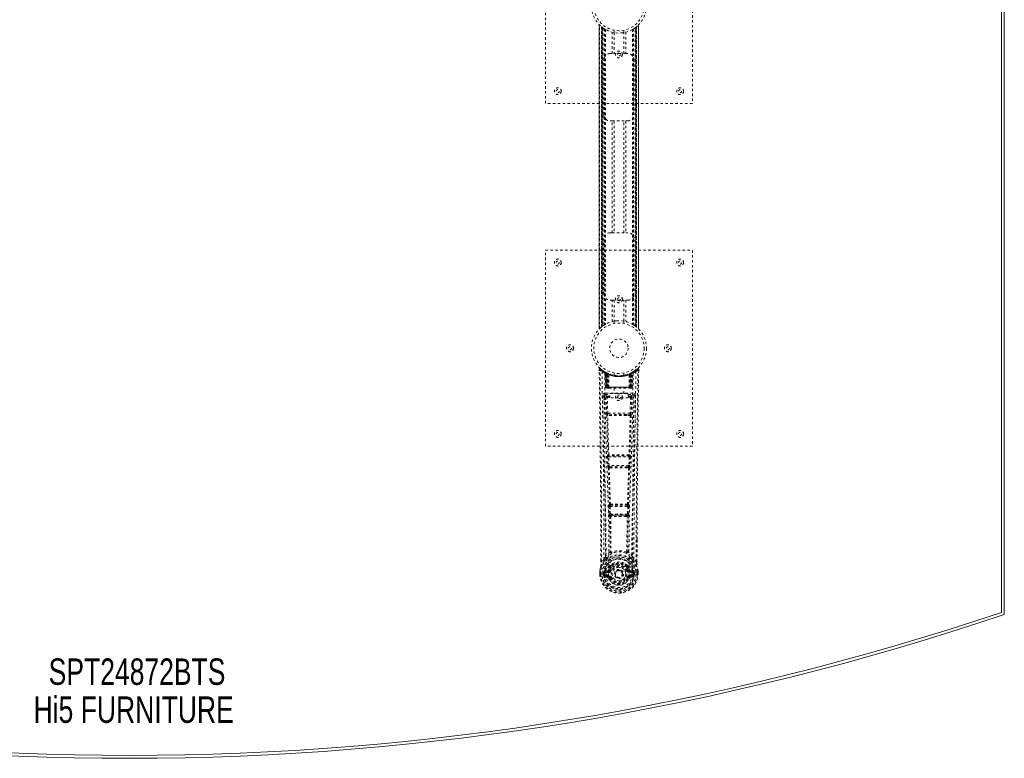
# Model space of a CAD drawing. Header units: inches. Extents: x 28.6 to 100.1, y 28.7 to 76.2.
# Tile 3 of 4: x 59.9 to 100.1, y 28.7 to 58.9. Entities that reach past the tile are written whole.
import ezdxf

# ---------------------------------------------------------------- set-up
doc = ezdxf.new("R2010")
doc.units = ezdxf.units.IN
doc.header["$MEASUREMENT"] = 0
doc.linetypes.add('SLD-Dashed', pattern=[0.075, 0.05, -0.025])
doc.linetypes.add('SLD-Solid', pattern=[0])
doc.layers.add('HI5-SYMBOLTEXT', color=5, linetype='SLD-Solid')
doc.styles.add('SLDTEXTSTYLE0', font='TXT', dxfattribs={"width": 0.75})

# ---------------------------------------------------------------- blocks, each defined once
blk = doc.blocks.new('SW_NOTE_0')
at = {"layer": 'HI5-SYMBOLTEXT', "color": 0, "char_height": 1.08, "attachment_point": 1, "style": 'SLDTEXTSTYLE0'}
for s, insert in [('SPT24872BTS', (0, 1.392)), ('Hi5 FURNITURE', (-0.617, -0.16))]:
    blk.add_mtext(s, dxfattribs=dict(at, insert=insert))

msp = doc.modelspace()

# ---------------------------------------------------------------- linework, layer by layer
at = {"color": 7, "linetype": 'SLD-Solid', "lineweight": 15}
for p, q in [((99.986, 70.274), (99.986, 34.694)), ((99.986, 34.694), (99.986, 70.274)), ((100.104, 70.359), (100.104, 34.609))]:
    msp.add_line(p, q, dxfattribs=at)
at = {"color": 7, "linetype": 'SLD-Dashed', "lineweight": 0}
for p, q in [((81.354, 55.484), (81.354, 63.484)), ((87.354, 63.484), (87.354, 55.484)), ((83.549, 58.7), (83.549, 46.269)), ((83.549, 46.27), (83.549, 58.698)), ((83.549, 58.698), (83.55, 58.697)), ((83.549, 58.697), (83.549, 46.271)), ((83.561, 46.282), (83.561, 58.686)), ((83.644, 58.612), (83.639, 58.615)), ((83.639, 46.353), (83.639, 58.615)), ((83.639, 58.615), (83.639, 46.353)), ((83.644, 58.612), (83.644, 46.356)), ((83.645, 58.611), (83.645, 46.357)), ((83.684, 58.58), (83.648, 58.608)), ((83.648, 46.36), (83.648, 58.608)), ((83.648, 58.608), (83.648, 46.36)), ((83.66, 46.369), (83.66, 58.599)), ((83.664, 46.372), (83.664, 58.596)), ((83.666, 58.594), (83.666, 46.374)), ((83.668, 58.593), (83.668, 46.375)), ((83.69, 58.576), (83.69, 46.392)), ((83.756, 58.531), (83.751, 58.534)), ((83.756, 58.531), (83.756, 46.437)), ((83.781, 58.516), (83.781, 46.452)), ((83.799, 58.506), (83.799, 46.462)), ((84.073, 57.519), (84.073, 58.395)), ((84.154, 58.473), (84.154, 58.376)), ((84.157, 58.376), (84.157, 57.519)), ((84.552, 57.519), (84.552, 58.376)), ((84.554, 58.376), (84.554, 58.473)), ((84.636, 58.395), (84.636, 57.519)), ((84.91, 58.506), (84.91, 46.462)), ((84.927, 58.516), (84.927, 46.452)), ((84.953, 58.531), (84.953, 46.437)), ((85.01, 46.398), (85.01, 58.57)), ((85.041, 46.375), (85.041, 58.593)), ((85.043, 46.374), (85.043, 58.594)), ((85.045, 58.596), (85.045, 46.372)), ((85.046, 58.597), (85.046, 46.371)), ((85.055, 46.364), (85.055, 58.604)), ((85.061, 58.608), (85.061, 46.36)), ((85.061, 46.36), (85.061, 58.608)), ((85.069, 58.615), (85.065, 58.612)), ((85.065, 46.356), (85.065, 58.612)), ((85.069, 58.615), (85.069, 46.353)), ((85.069, 46.353), (85.069, 58.615)), ((85.147, 58.686), (85.147, 46.282)), ((85.159, 46.268), (85.159, 58.699)), ((85.159, 58.698), (85.159, 46.27)), ((85.159, 46.271), (85.159, 58.697)), ((83.739, 55.019), (83.739, 57.269)), ((83.989, 57.519), (84.073, 57.519)), ((84.636, 57.519), (84.073, 57.519)), ((84.636, 57.519), (84.719, 57.519)), ((84.969, 57.269), (84.969, 55.019)), ((87.354, 55.484), (81.354, 55.484)), ((84.073, 54.769), (83.989, 54.769)), ((84.073, 50.199), (84.073, 54.769)), ((84.073, 54.769), (84.636, 54.769)), ((84.157, 54.769), (84.157, 50.199)), ((84.552, 50.199), (84.552, 54.769)), ((84.636, 54.769), (84.636, 50.199)), ((84.719, 54.769), (84.636, 54.769)), ((83.739, 47.699), (83.739, 49.949)), ((83.989, 50.199), (84.073, 50.199)), ((84.073, 50.199), (84.636, 50.199)), ((84.636, 50.199), (84.719, 50.199)), ((84.969, 49.949), (84.969, 47.699)), ((81.354, 49.484), (87.354, 49.484)), ((81.354, 41.484), (81.354, 49.484)), ((87.354, 49.484), (87.354, 41.484)), ((84.073, 47.449), (83.989, 47.449)), ((84.073, 46.573), (84.073, 47.449)), ((84.073, 47.449), (84.636, 47.449)), ((84.157, 47.449), (84.157, 46.592)), ((84.552, 46.592), (84.552, 47.449)), ((84.636, 47.449), (84.636, 46.573)), ((84.719, 47.449), (84.636, 47.449)), ((83.639, 46.353), (83.644, 46.356)), ((84.154, 46.592), (84.154, 46.495)), ((84.554, 46.495), (84.554, 46.592)), ((84.953, 46.437), (84.957, 46.434)), ((85.024, 46.387), (85.061, 46.36)), ((85.159, 46.27), (85.159, 46.271)), ((83.548, 44.625), (83.549, 44.558)), ((83.578, 44.626), (83.598, 44.648)), ((83.639, 44.612), (83.597, 44.647)), ((83.786, 44.51), (83.773, 44.518)), ((83.792, 44.506), (83.779, 44.513)), ((83.801, 44.485), (83.787, 44.493)), ((83.808, 43.888), (83.787, 44.493)), ((83.822, 43.888), (83.801, 44.485)), ((83.839, 44.482), (83.804, 44.5)), ((83.82, 44.478), (83.842, 43.884)), ((83.888, 44.439), (83.82, 44.475)), ((83.84, 43.888), (83.82, 44.475)), ((83.833, 44.484), (83.86, 44.471)), ((83.847, 44.445), (83.86, 44.471)), ((83.847, 44.445), (83.847, 43.888)), ((83.855, 44.441), (83.847, 44.445)), ((83.855, 44.441), (83.867, 44.467)), ((83.855, 43.888), (83.855, 44.441)), ((83.871, 44.465), (83.856, 44.473)), ((83.86, 44.471), (83.867, 44.467)), ((83.861, 44.438), (83.873, 44.464)), ((83.861, 43.888), (83.861, 44.438)), ((83.861, 44.438), (83.867, 44.435)), ((83.867, 44.435), (83.88, 44.461)), ((83.867, 44.435), (83.867, 43.888)), ((83.872, 44.465), (83.871, 44.465)), ((83.879, 44.43), (83.891, 44.456)), ((83.879, 44.43), (83.879, 43.888)), ((83.885, 44.427), (83.879, 44.43)), ((83.885, 44.427), (83.897, 44.453)), ((83.885, 43.888), (83.885, 44.427)), ((83.888, 44.439), (83.889, 44.439)), ((83.907, 43.888), (83.888, 44.439)), ((83.889, 44.439), (83.908, 43.888)), ((83.891, 44.456), (83.897, 44.453)), ((83.938, 43.888), (83.934, 44.409)), ((84.154, 44.473), (84.154, 44.376)), ((84.554, 44.376), (84.554, 44.473)), ((84.77, 43.888), (84.775, 44.409)), ((84.801, 43.888), (84.82, 44.439)), ((84.82, 44.439), (84.801, 43.888)), ((84.811, 44.453), (84.818, 44.456)), ((84.811, 44.453), (84.823, 44.427)), ((84.818, 44.456), (84.829, 44.43)), ((84.889, 44.475), (84.82, 44.439)), ((84.82, 44.439), (84.82, 44.439)), ((84.829, 44.43), (84.823, 44.427)), ((84.823, 44.427), (84.823, 43.888)), ((84.837, 44.465), (84.829, 44.461)), ((84.829, 44.461), (84.841, 44.435)), ((84.829, 43.888), (84.829, 44.43)), ((84.844, 44.468), (84.836, 44.464)), ((84.836, 44.464), (84.848, 44.438)), ((84.904, 44.5), (84.837, 44.465)), ((84.837, 44.465), (84.837, 44.465)), ((84.841, 44.467), (84.849, 44.471)), ((84.841, 44.435), (84.848, 44.438)), ((84.841, 43.888), (84.841, 44.435)), ((84.848, 44.438), (84.848, 43.888)), ((84.849, 44.471), (84.857, 44.475)), ((84.849, 44.471), (84.861, 44.445)), ((84.861, 44.445), (84.854, 44.441)), ((84.854, 44.441), (84.854, 43.888)), ((84.861, 43.888), (84.861, 44.445)), ((84.866, 43.884), (84.889, 44.478)), ((84.869, 43.888), (84.889, 44.475)), ((84.887, 43.888), (84.908, 44.485)), ((84.9, 43.888), (84.921, 44.493)), ((84.921, 44.493), (84.908, 44.485)), ((84.936, 44.518), (84.922, 44.51)), ((85.111, 44.647), (85.07, 44.613)), ((85.161, 44.625), (85.131, 44.626)), ((85.159, 44.562), (85.159, 44.625)), ((85.16, 44.558), (85.161, 44.625)), ((85.16, 44.558), (85.161, 44.625)), ((83.808, 43.888), (83.822, 43.888)), ((83.847, 43.888), (83.808, 43.888)), ((83.822, 43.888), (83.861, 43.888)), ((83.84, 43.888), (83.907, 43.888)), ((83.847, 43.888), (83.855, 43.888)), ((84.854, 43.888), (83.855, 43.888)), ((83.867, 43.888), (83.861, 43.888)), ((83.867, 43.888), (84.841, 43.888)), ((83.879, 43.888), (83.885, 43.888)), ((84.823, 43.888), (83.885, 43.888)), ((83.908, 43.888), (83.907, 43.888)), ((83.908, 43.888), (83.938, 43.888)), ((83.938, 43.888), (84.77, 43.888)), ((84.77, 43.888), (84.801, 43.888)), ((84.801, 43.888), (84.801, 43.888)), ((84.801, 43.888), (84.869, 43.888)), ((84.823, 43.888), (84.829, 43.888)), ((84.848, 43.888), (84.841, 43.888)), ((84.848, 43.888), (84.887, 43.888)), ((84.854, 43.888), (84.861, 43.888)), ((84.9, 43.888), (84.861, 43.888)), ((84.887, 43.888), (84.9, 43.888)), ((83.743, 43.552), (83.742, 43.544)), ((83.742, 43.541), (83.745, 43.254)), ((83.787, 43.65), (83.787, 43.59)), ((84.922, 43.65), (83.787, 43.65)), ((83.787, 43.59), (83.984, 43.59)), ((83.836, 43.487), (83.851, 42.825)), ((83.848, 43.859), (83.855, 43.859)), ((83.852, 43.859), (83.861, 43.859)), ((83.861, 43.859), (83.868, 43.859)), ((83.87, 43.859), (83.924, 43.859)), ((83.88, 43.859), (83.886, 43.859)), ((83.88, 43.533), (83.88, 43.488)), ((83.984, 43.533), (83.88, 43.533)), ((83.896, 42.827), (83.88, 43.488)), ((83.984, 43.488), (83.88, 43.488)), ((83.924, 43.859), (83.886, 43.859)), ((83.938, 43.859), (83.946, 43.859)), ((83.946, 43.859), (84.763, 43.859)), ((83.984, 43.456), (83.984, 43.636)), ((83.984, 43.636), (84.734, 43.636)), ((84.159, 43.859), (84.159, 43.636)), ((84.549, 43.636), (84.549, 43.859)), ((84.734, 43.636), (84.734, 43.456)), ((84.734, 43.59), (84.922, 43.59)), ((84.828, 43.533), (84.734, 43.533)), ((84.828, 43.488), (84.734, 43.488)), ((84.763, 43.859), (84.771, 43.859)), ((84.785, 43.859), (84.839, 43.859)), ((84.823, 43.859), (84.785, 43.859)), ((84.828, 43.488), (84.813, 42.827)), ((84.823, 43.859), (84.829, 43.859)), ((84.828, 43.533), (84.828, 43.488)), ((84.841, 43.859), (84.847, 43.859)), ((84.847, 43.859), (84.857, 43.859)), ((84.853, 43.859), (84.861, 43.859)), ((84.873, 43.487), (84.857, 42.825)), ((84.922, 43.59), (84.922, 43.65)), ((84.963, 43.254), (84.967, 43.541)), ((84.967, 43.544), (84.965, 43.552)), ((84.734, 43.456), (83.984, 43.456)), ((84.049, 42.735), (83.893, 42.741)), ((84.813, 42.827), (83.896, 42.827)), ((84.057, 42.783), (83.904, 42.786)), ((84.652, 42.783), (84.057, 42.783)), ((84.805, 42.786), (84.652, 42.783)), ((84.816, 42.741), (84.659, 42.735)), ((87.354, 41.484), (81.354, 41.484)), ((83.904, 41.135), (83.895, 41.132)), ((83.94, 41.089), (83.948, 41.092)), ((84.769, 41.089), (83.94, 41.089)), ((84.76, 41.092), (84.769, 41.089)), ((84.813, 41.132), (84.805, 41.135)), ((83.889, 41.042), (83.906, 40.689)), ((83.934, 41.044), (84.775, 41.044)), ((83.951, 40.691), (83.934, 41.044)), ((84.758, 40.691), (83.951, 40.691)), ((83.997, 40.646), (83.966, 40.647)), ((83.997, 40.646), (84.711, 40.646)), ((84.711, 40.646), (84.743, 40.647)), ((84.775, 41.044), (84.758, 40.691)), ((84.819, 41.042), (84.802, 40.689)), ((83.956, 40.595), (83.988, 40.595)), ((84.72, 40.595), (84.753, 40.595)), ((83.968, 39.118), (83.953, 39.114)), ((83.998, 39.071), (84.012, 39.076)), ((84.711, 39.071), (83.998, 39.071)), ((84.697, 39.076), (84.711, 39.071)), ((84.741, 39.118), (84.755, 39.114)), ((83.944, 39.024), (83.96, 38.707)), ((83.988, 39.026), (84.72, 39.026)), ((84.005, 38.709), (83.988, 39.026)), ((84.704, 38.709), (84.005, 38.709)), ((84.062, 38.664), (84.023, 38.664)), ((84.062, 38.664), (84.646, 38.664)), ((84.685, 38.664), (84.646, 38.664)), ((84.72, 39.026), (84.704, 38.709)), ((84.764, 39.024), (84.748, 38.707)), ((84.015, 38.611), (84.055, 38.61)), ((84.653, 38.61), (84.693, 38.611)), ((85.091, 37.676), (85.09, 36.752)), ((85.091, 36.751), (85.094, 37.676)), ((84.027, 37.171), (84.027, 37.171)), ((84.682, 37.171), (84.682, 37.171)), ((83.617, 36.751), (83.617, 36.805)), ((83.618, 36.805), (83.618, 36.752)), ((83.743, 36.868), (83.647, 36.753)), ((85.062, 36.753), (84.966, 36.868)), ((83.575, 36.371), (83.575, 36.367)), ((83.575, 36.25), (83.575, 36.367)), ((83.575, 36.25), (83.579, 36.25)), ((83.576, 36.367), (83.576, 36.25)), ((83.579, 36.25), (83.632, 36.251)), ((83.604, 36.367), (83.604, 36.253)), ((83.632, 36.251), (83.655, 36.251)), ((83.655, 36.251), (83.813, 36.251)), ((83.755, 36.323), (83.726, 36.324)), ((83.726, 36.324), (83.726, 36.324)), ((83.726, 36.253), (83.726, 36.324)), ((83.726, 36.253), (83.755, 36.253)), ((83.726, 36.253), (83.726, 36.253)), ((83.755, 36.323), (83.755, 36.253)), ((83.761, 36.253), (83.755, 36.253)), ((83.756, 36.323), (83.761, 36.342)), ((83.761, 36.342), (83.761, 36.332)), ((83.761, 36.332), (83.761, 36.253)), ((83.771, 36.373), (83.767, 36.368)), ((83.771, 36.373), (83.782, 36.384)), ((83.896, 36.405), (83.782, 36.384)), ((83.782, 36.384), (83.782, 36.384)), ((83.782, 36.384), (83.782, 36.384)), ((83.795, 36.351), (83.926, 36.376)), ((83.795, 36.351), (83.795, 36.321)), ((83.926, 36.351), (83.795, 36.351)), ((83.926, 36.321), (83.795, 36.321)), ((83.926, 36.376), (83.926, 36.351)), ((83.926, 36.321), (83.926, 36.351)), ((83.98, 36.417), (84.008, 36.406)), ((83.986, 36.566), (83.986, 36.548)), ((83.994, 36.595), (84.005, 36.612)), ((84.01, 36.561), (84.009, 36.542)), ((84.198, 36.26), (84.199, 36.276)), ((84.198, 36.252), (84.198, 36.26)), ((84.699, 36.542), (84.699, 36.561)), ((84.701, 36.406), (84.728, 36.417)), ((84.703, 36.612), (84.715, 36.595)), ((84.722, 36.566), (84.723, 36.548)), ((84.783, 36.376), (84.913, 36.351)), ((84.783, 36.376), (84.783, 36.351)), ((84.913, 36.351), (84.783, 36.351)), ((84.783, 36.321), (84.783, 36.351)), ((84.913, 36.321), (84.783, 36.321)), ((84.927, 36.384), (84.812, 36.405)), ((84.895, 36.251), (85.054, 36.251)), ((84.913, 36.321), (84.913, 36.351)), ((84.927, 36.384), (84.937, 36.373)), ((84.937, 36.373), (84.937, 36.374)), ((84.937, 36.373), (84.937, 36.373)), ((84.941, 36.368), (84.937, 36.373)), ((84.948, 36.342), (84.948, 36.332)), ((84.953, 36.323), (84.948, 36.342)), ((84.948, 36.332), (84.948, 36.253)), ((84.948, 36.253), (84.953, 36.253)), ((84.983, 36.324), (84.953, 36.323)), ((84.953, 36.253), (84.953, 36.323)), ((84.983, 36.324), (84.983, 36.253)), ((84.983, 36.324), (84.983, 36.324)), ((85.054, 36.251), (85.077, 36.251)), ((85.077, 36.251), (85.13, 36.25)), ((85.104, 36.253), (85.104, 36.367)), ((85.13, 36.25), (85.134, 36.25)), ((85.133, 36.25), (85.133, 36.367)), ((85.134, 36.367), (85.134, 36.371)), ((85.134, 36.25), (85.134, 36.367)), ((83.779, 36.133), (83.898, 36.109)), ((83.809, 36.199), (83.809, 36.169)), ((83.809, 36.199), (83.926, 36.199)), ((83.926, 36.149), (83.809, 36.169)), ((83.809, 36.169), (83.926, 36.169)), ((83.926, 36.199), (83.926, 36.169)), ((83.926, 36.149), (83.926, 36.169)), ((83.931, 36.213), (83.931, 36.216)), ((83.985, 36.105), (83.982, 36.113)), ((84.008, 36.114), (83.985, 36.105)), ((84.723, 36.105), (84.701, 36.114)), ((84.723, 36.105), (84.778, 36.082)), ((84.778, 36.216), (84.778, 36.213)), ((84.783, 36.199), (84.783, 36.169)), ((84.783, 36.199), (84.9, 36.199)), ((84.9, 36.169), (84.783, 36.149)), ((84.783, 36.149), (84.783, 36.169)), ((84.783, 36.169), (84.9, 36.169)), ((84.811, 36.109), (84.93, 36.133)), ((84.9, 36.169), (84.9, 36.199))]:
    msp.add_line(p, q, dxfattribs=at)
at = {"color": 7, "linetype": 'SLD-Dashed', "lineweight": 0, "flags": 128}
for points in [[(83.66, 58.599), (83.649, 58.608), (83.643, 58.612)], [(84.16, 58.376), (84.158, 58.376), (84.157, 58.376)], [(84.552, 58.376), (84.541, 58.375), (84.532, 58.373)], [(83.644, 46.356), (83.65, 46.361), (83.66, 46.369)], [(84.157, 46.592), (84.155, 46.591), (84.173, 46.594), (84.211, 46.6), (84.266, 46.605), (84.33, 46.609), (84.354, 46.609)], [(84.157, 46.592), (84.168, 46.593), (84.193, 46.597)], [(84.548, 46.592), (84.55, 46.592), (84.552, 46.592)], [(83.596, 44.645), (83.589, 44.649), (83.581, 44.652), (83.573, 44.652), (83.565, 44.651), (83.558, 44.647), (83.553, 44.642), (83.549, 44.635), (83.548, 44.628)], [(83.548, 44.625), (83.548, 44.625), (83.55, 44.625), (83.556, 44.626), (83.566, 44.625), (83.572, 44.625), (83.578, 44.626)], [(83.617, 36.805), (83.609, 39.375), (83.581, 42), (83.548, 44.625)], [(83.647, 36.753), (83.645, 38.217), (83.636, 39.69), (83.622, 41.138), (83.619, 41.385), (83.616, 41.643), (83.613, 41.858), (83.61, 42.087), (83.607, 42.338), (83.604, 42.609), (83.601, 42.827), (83.597, 43.089), (83.593, 43.413), (83.59, 43.624), (83.587, 43.882), (83.584, 44.144), (83.581, 44.392), (83.578, 44.626)], [(83.666, 44.532), (83.674, 43.485), (83.693, 42.44), (83.723, 41.398), (83.758, 40.36), (83.792, 39.326), (83.817, 38.296), (83.826, 37.271), (83.813, 36.251)], [(83.803, 44.501), (83.763, 44.524), (83.715, 44.556)], [(83.775, 44.476), (83.784, 43.431), (83.806, 42.388), (83.837, 41.349), (83.875, 40.313), (83.911, 39.282), (83.937, 38.255), (83.945, 37.233), (83.931, 36.216)], [(83.781, 44.511), (83.787, 44.5), (83.792, 44.486)], [(83.818, 44.482), (83.819, 44.476), (83.819, 44.474)], [(84.933, 44.476), (84.924, 43.431), (84.903, 42.389), (84.871, 41.349), (84.834, 40.313), (84.797, 39.282), (84.771, 38.255), (84.763, 37.233), (84.777, 36.216)], [(84.854, 44.441), (84.849, 44.451), (84.845, 44.46), (84.842, 44.465), (84.841, 44.467)], [(85.042, 44.532), (85.035, 43.485), (85.015, 42.44), (84.986, 41.398), (84.951, 40.36), (84.916, 39.326), (84.891, 38.296), (84.883, 37.271), (84.895, 36.251)], [(84.994, 44.556), (84.945, 44.524), (84.9, 44.498)], [(85.062, 36.753), (85.063, 38.219), (85.072, 39.691), (85.087, 41.138), (85.089, 41.359), (85.092, 41.589), (85.095, 41.792), (85.097, 41.991), (85.1, 42.206), (85.102, 42.356), (85.104, 42.513), (85.106, 42.669), (85.107, 42.787), (85.109, 42.927), (85.111, 43.089), (85.115, 43.421), (85.118, 43.626), (85.121, 43.88), (85.125, 44.142), (85.128, 44.39), (85.131, 44.626)], [(85.111, 44.648), (85.078, 44.62), (85.07, 44.613)], [(85.094, 37.676), (85.1, 39.375), (85.127, 42), (85.16, 44.558)], [(85.158, 44.625), (85.156, 44.633), (85.153, 44.64), (85.147, 44.647), (85.141, 44.652), (85.134, 44.655), (85.127, 44.655), (85.119, 44.653), (85.113, 44.649)], [(83.879, 43.888), (83.871, 43.888), (83.864, 43.888), (83.857, 43.888), (83.851, 43.888), (83.846, 43.888), (83.842, 43.888), (83.84, 43.888), (83.84, 43.888)], [(83.84, 43.888), (83.841, 43.881), (83.842, 43.879)], [(84.869, 43.888), (84.868, 43.888), (84.866, 43.888), (84.863, 43.888), (84.858, 43.888), (84.852, 43.888), (84.845, 43.888), (84.837, 43.888), (84.829, 43.888)], [(83.682, 43.544), (83.683, 43.408), (83.686, 43.236), (83.688, 43.027), (83.692, 42.782), (83.695, 42.533), (83.698, 42.313), (83.7, 42.159), (83.702, 42.022), (83.703, 41.9), (83.705, 41.745), (83.707, 41.582), (83.709, 41.426), (83.719, 40.612), (83.728, 39.794), (83.736, 38.821), (83.741, 37.832), (83.743, 36.868)], [(83.742, 43.544), (83.766, 43.515), (83.836, 43.487)], [(83.88, 43.533), (83.811, 43.561), (83.787, 43.59)], [(83.88, 43.488), (83.864, 43.487), (83.85, 43.487), (83.84, 43.487), (83.836, 43.487)], [(83.87, 43.859), (83.87, 43.859), (83.871, 43.859)], [(84.922, 43.59), (84.898, 43.561), (84.828, 43.533)], [(84.873, 43.487), (84.868, 43.487), (84.858, 43.487), (84.844, 43.487), (84.828, 43.488)], [(84.873, 43.487), (84.942, 43.515), (84.967, 43.544)], [(84.966, 36.868), (84.966, 37.389), (84.968, 37.921), (84.97, 38.467), (84.974, 38.982), (84.978, 39.512), (84.983, 40.064), (84.989, 40.553), (84.992, 40.81), (84.995, 41.083), (84.999, 41.371), (85.002, 41.676), (85.006, 41.951), (85.009, 42.192), (85.012, 42.383), (85.014, 42.597), (85.018, 42.839), (85.021, 43.064), (85.023, 43.257), (85.025, 43.416), (85.027, 43.544)], [(83.896, 42.827), (83.88, 42.826), (83.866, 42.826), (83.856, 42.825), (83.851, 42.825)], [(83.86, 42.743), (83.879, 41.938), (83.904, 41.135)], [(83.938, 41.131), (83.913, 41.935), (83.893, 42.741)], [(84.659, 42.735), (84.354, 42.735), (84.049, 42.735)], [(84.652, 42.783), (84.354, 42.783), (84.057, 42.783)], [(84.815, 42.741), (84.796, 41.935), (84.771, 41.131)], [(84.849, 42.743), (84.829, 41.938), (84.805, 41.135)], [(84.857, 42.825), (84.853, 42.825), (84.842, 42.826), (84.828, 42.826), (84.813, 42.827)], [(83.934, 41.044), (83.918, 41.043), (83.904, 41.042), (83.894, 41.042), (83.889, 41.042)], [(83.951, 40.691), (83.935, 40.69), (83.921, 40.69), (83.911, 40.689), (83.906, 40.689)], [(83.906, 40.689), (83.909, 40.657), (83.909, 40.655)], [(84.802, 40.689), (84.798, 40.689), (84.787, 40.69), (84.773, 40.69), (84.758, 40.691)], [(84.819, 41.042), (84.815, 41.042), (84.804, 41.042), (84.79, 41.043), (84.775, 41.044)], [(84.802, 40.689), (84.8, 40.657), (84.8, 40.655)], [(83.921, 40.6), (83.946, 39.858), (83.968, 39.118)], [(84.003, 39.112), (83.981, 39.853), (83.956, 40.595)], [(84.753, 40.595), (84.728, 39.853), (84.705, 39.112)], [(84.787, 40.6), (84.763, 39.858), (84.741, 39.118)], [(83.988, 39.026), (83.988, 39.035), (83.988, 39.043), (83.988, 39.051), (83.989, 39.057), (83.993, 39.067), (83.998, 39.071)], [(84.711, 39.071), (84.716, 39.067), (84.719, 39.057), (84.72, 39.051), (84.721, 39.043), (84.721, 39.035), (84.72, 39.026)], [(83.988, 39.026), (83.974, 39.025), (83.959, 39.025), (83.949, 39.024), (83.944, 39.024)], [(84.005, 38.709), (83.99, 38.708), (83.976, 38.707), (83.966, 38.707), (83.96, 38.707)], [(84.646, 38.664), (84.354, 38.663), (84.062, 38.664)], [(84.685, 38.664), (84.686, 38.665), (84.688, 38.666), (84.691, 38.669), (84.697, 38.679), (84.701, 38.693), (84.704, 38.709)], [(84.748, 38.707), (84.743, 38.707), (84.733, 38.707), (84.719, 38.708), (84.704, 38.709)], [(84.764, 39.024), (84.759, 39.024), (84.749, 39.025), (84.735, 39.025), (84.72, 39.026)], [(83.979, 38.617), (83.99, 37.897), (83.991, 37.178)], [(84.015, 38.611), (84.026, 37.89), (84.027, 37.171)], [(84.653, 38.61), (84.354, 38.609), (84.055, 38.61)], [(84.682, 37.171), (84.683, 37.89), (84.693, 38.611)], [(84.729, 38.617), (84.719, 37.897), (84.718, 37.178)], [(83.989, 37.17), (83.888, 37.082), (83.802, 36.981)], [(83.989, 37.17), (83.991, 37.16), (83.995, 37.151), (84.001, 37.145), (84.009, 37.141), (84.017, 37.141), (84.025, 37.144), (84.032, 37.151), (84.037, 37.159)], [(84.672, 37.159), (84.677, 37.151), (84.684, 37.144), (84.692, 37.141), (84.7, 37.141), (84.707, 37.145), (84.713, 37.151), (84.718, 37.16), (84.72, 37.17)], [(84.907, 36.981), (84.82, 37.082), (84.72, 37.17)], [(83.785, 36.829), (83.684, 36.705), (83.605, 36.551)], [(83.647, 36.753), (83.641, 36.753), (83.635, 36.753), (83.629, 36.753), (83.624, 36.753), (83.62, 36.752), (83.618, 36.752), (83.617, 36.752), (83.617, 36.751)], [(83.895, 36.933), (83.89, 36.926), (83.88, 36.917)], [(84.137, 36.7), (84.08, 36.67), (84.005, 36.612)], [(84.703, 36.612), (84.629, 36.67), (84.572, 36.7)], [(84.828, 36.917), (84.819, 36.926), (84.814, 36.933)], [(84.924, 36.829), (85.024, 36.705), (85.103, 36.551)], [(85.091, 36.751), (85.092, 36.752), (85.091, 36.752), (85.089, 36.752), (85.085, 36.753), (85.08, 36.753), (85.074, 36.753), (85.068, 36.753), (85.062, 36.753)], [(83.575, 36.367), (83.574, 36.367), (83.575, 36.367), (83.578, 36.367), (83.582, 36.367), (83.586, 36.367), (83.592, 36.367), (83.598, 36.367), (83.604, 36.367)], [(83.604, 36.253), (83.598, 36.252), (83.592, 36.252), (83.586, 36.252), (83.582, 36.251), (83.578, 36.251), (83.575, 36.251), (83.574, 36.251), (83.575, 36.25)], [(83.605, 36.551), (83.588, 36.471), (83.575, 36.371)], [(83.575, 36.367), (83.587, 36.464), (83.603, 36.54)], [(83.575, 36.371), (83.576, 36.371), (83.578, 36.37), (83.581, 36.37), (83.584, 36.369), (83.589, 36.369), (83.594, 36.368), (83.599, 36.367), (83.604, 36.367)], [(83.605, 36.551), (83.604, 36.546), (83.603, 36.54)], [(83.755, 36.323), (83.756, 36.323), (83.756, 36.323)], [(83.795, 36.321), (83.777, 36.324), (83.761, 36.332)], [(83.923, 36.428), (83.91, 36.411), (83.896, 36.405)], [(83.986, 36.548), (83.953, 36.495), (83.923, 36.428)], [(84.038, 36.53), (84.008, 36.48), (83.98, 36.417)], [(84.035, 36.394), (84.03, 36.396), (84.025, 36.398), (84.02, 36.4), (84.016, 36.402), (84.013, 36.403), (84.01, 36.405), (84.008, 36.405), (84.008, 36.406)], [(84.728, 36.417), (84.701, 36.48), (84.671, 36.53)], [(84.673, 36.394), (84.679, 36.396), (84.684, 36.398), (84.688, 36.4), (84.693, 36.402), (84.696, 36.403), (84.699, 36.405), (84.7, 36.405), (84.701, 36.406)], [(84.723, 36.548), (84.755, 36.495), (84.785, 36.428)], [(84.785, 36.428), (84.798, 36.411), (84.812, 36.405)], [(84.948, 36.332), (84.931, 36.324), (84.913, 36.321)], [(84.953, 36.323), (84.953, 36.323), (84.953, 36.323)], [(85.105, 36.54), (85.105, 36.546), (85.103, 36.551)], [(85.134, 36.371), (85.122, 36.461), (85.103, 36.551)], [(85.134, 36.371), (85.133, 36.371), (85.131, 36.37), (85.128, 36.37), (85.124, 36.369), (85.12, 36.369), (85.115, 36.368), (85.11, 36.367), (85.104, 36.367)], [(85.104, 36.367), (85.111, 36.367), (85.117, 36.367), (85.122, 36.367), (85.127, 36.367), (85.131, 36.367), (85.133, 36.367), (85.134, 36.367), (85.134, 36.367)], [(85.134, 36.25), (85.134, 36.25), (85.133, 36.251), (85.131, 36.251), (85.127, 36.251), (85.122, 36.252), (85.117, 36.252), (85.111, 36.252), (85.104, 36.253)], [(85.134, 36.367), (85.121, 36.464), (85.105, 36.54)], [(83.766, 36.181), (83.786, 36.194), (83.809, 36.199)], [(84.778, 36.213), (84.772, 36.137), (84.749, 36.062), (84.709, 35.994), (84.656, 35.934), (84.591, 35.885), (84.517, 35.849), (84.437, 35.827), (84.354, 35.82), (84.271, 35.827), (84.192, 35.849), (84.118, 35.885), (84.053, 35.934), (83.999, 35.994), (83.96, 36.062), (83.937, 36.137), (83.931, 36.213)], [(84.035, 36.126), (84.03, 36.124), (84.025, 36.122), (84.02, 36.12), (84.016, 36.118), (84.013, 36.117), (84.01, 36.115), (84.008, 36.115), (84.008, 36.114)], [(84.673, 36.126), (84.679, 36.124), (84.684, 36.122), (84.688, 36.12), (84.693, 36.118), (84.696, 36.117), (84.699, 36.115), (84.7, 36.115), (84.701, 36.114)], [(84.732, 36.121), (84.727, 36.113), (84.723, 36.105)], [(84.783, 36.149), (84.746, 36.134), (84.732, 36.121)], [(84.9, 36.199), (84.923, 36.194), (84.942, 36.181)]]:
    msp.add_lwpolyline(points, dxfattribs=at)
at = {"color": 7, "linetype": 'SLD-Dashed', "lineweight": 0}
for centre, radius in [((84.354, 59.484), 1.125), ((84.354, 59.484), 1.03), ((84.354, 57.484), 0.141), ((84.354, 57.484), 0.0625), ((81.854, 55.984), 0.141), ((81.854, 55.984), 0.0625), ((86.854, 55.984), 0.141), ((86.854, 55.984), 0.0625), ((81.854, 48.984), 0.141), ((86.854, 48.984), 0.141), ((81.854, 48.984), 0.0625), ((86.854, 48.984), 0.0625), ((84.354, 47.484), 0.141), ((84.354, 47.484), 0.0625), ((84.354, 45.484), 1.125), ((84.354, 45.484), 1.03), ((82.354, 45.484), 0.141), ((82.354, 45.484), 0.0625), ((84.354, 45.484), 0.376), ((86.354, 45.484), 0.141), ((86.354, 45.484), 0.0625), ((84.354, 43.484), 0.14), ((84.354, 43.484), 0.0625), ((81.854, 41.984), 0.141), ((81.854, 41.984), 0.0625), ((86.854, 41.984), 0.141), ((86.854, 41.984), 0.0625), ((84.354, 36.26), 0.7), ((84.354, 36.26), 0.69), ((84.354, 36.26), 0.623), ((84.354, 36.26), 0.32), ((84.354, 36.26), 0.275), ((84.354, 36.26), 0.188), ((84.354, 36.26), 0.156), ((84.354, 36.26), 0.142), ((84.354, 36.26), 0.139), ((84.354, 36.26), 0.138)]:
    msp.add_circle(centre, radius, dxfattribs=at)
for centre, radius, start, end in [((84.325, 59.455), 1.084, 224.2917, 225.1968), ((84.344, 59.471), 1.108, 231.0994, 232.4154), ((84.354, 59.484), 1.125, 232.2636, 239.3837), ((84.357, 59.489), 1.131, 237.8716, 240.4176), ((84.354, 59.484), 1.125, 299.5755, 302.1353), ((84.358, 59.48), 1.12, 307.5914, 308.8938), ((84.376, 59.459), 1.092, 307.6158, 315.7613), ((84.349, 59.491), 1.134, 307.9292, 309.4577), ((83.989, 57.269), 0.25, 90, 180), ((84.719, 57.269), 0.25, 0, 90), ((83.989, 55.019), 0.25, 180, 270), ((84.719, 55.019), 0.25, 270, 0), ((83.989, 49.949), 0.25, 90, 180), ((84.719, 49.949), 0.25, 0, 90), ((83.989, 47.699), 0.25, 180, 270), ((84.719, 47.699), 0.25, 270, 0), ((84.332, 45.509), 1.092, 127.6158, 135.7608), ((84.358, 45.479), 1.132, 127.5967, 128.8854), ((84.354, 45.484), 1.125, 119.5752, 122.1353), ((84.353, 45.483), 1.127, 57.8666, 60.4229), ((84.355, 45.484), 1.124, 52.2619, 59.3847), ((84.363, 45.495), 1.11, 51.1024, 52.4155), ((84.453, 45.582), 0.986, 44.2442, 45.2395), ((83.578, 44.626), 0.03, 47.8631, 180.7217), ((84.357, 45.529), 1.213, 228.1749, 235.3209), ((84.354, 45.484), 1.158, 227.8706, 312.1289), ((84.352, 45.481), 1.124, 227.9079, 235.3622), ((83.696, 44.532), 0.03, 55.9373, 179.8244), ((84.342, 45.723), 1.37, 240.4506, 245.5693), ((84.354, 45.484), 1.127, 235.3518, 240.4893), ((83.757, 44.492), 0.03, 1.9862, 58.9522), ((84.325, 45.435), 1.07, 238.9347, 239.8641), ((83.738, 44.456), 0.0714, 31.6414, 58.9229), ((83.816, 44.464), 0.0429, 114.164, 163.0288), ((84.354, 45.516), 1.19, 240.8884, 299.1116), ((83.771, 44.484), 0.0299, 1.9061, 59.726), ((84.356, 45.487), 1.131, 239.7472, 244.7179), ((84.365, 45.505), 1.153, 239.9609, 244.0337), ((84.336, 45.108), 0.824, 228.269, 233.6268), ((84.354, 45.484), 1.127, 240.4889, 299.5111), ((84.332, 45.099), 0.812, 229.1414, 234.4998), ((83.79, 44.474), 0.0299, 1.8043, 60.7706), ((84.356, 45.488), 1.132, 240.8144, 245.7257), ((83.789, 44.474), 0.03, 16.8974, 61.2656), ((84.337, 45.101), 0.813, 230.4074, 235.6615), ((84.354, 45.483), 1.155, 244.3785, 295.6215), ((84.354, 45.483), 1.155, 245.0794, 294.9206), ((83.858, 44.438), 0.0297, 1.4809, 64.5214), ((83.859, 44.438), 0.0297, 1.4765, 64.57), ((84.354, 45.483), 1.155, 246.0604, 293.9396), ((84.31, 45.035), 0.73, 234.7867, 238.9963), ((83.904, 44.427), 0.0346, 328.9827, 15.1432), ((84.354, 45.447), 1.12, 247.9469, 292.0531), ((84.804, 44.427), 0.0345, 164.8467, 211.0226), ((84.399, 45.035), 0.73, 301.0027, 305.2143), ((84.355, 45.482), 1.125, 294.2588, 299.201), ((84.849, 44.438), 0.0297, 115.4323, 178.5213), ((84.85, 44.438), 0.0297, 115.4753, 178.52), ((84.375, 45.096), 0.806, 304.3188, 309.6134), ((84.379, 45.097), 0.809, 305.4892, 310.8696), ((84.905, 44.342), 0.138, 89.4186, 113.4573), ((84.375, 45.106), 0.821, 306.3627, 311.7415), ((84.919, 44.474), 0.0299, 119.2319, 178.1932), ((84.917, 44.476), 0.0273, 117.6541, 182.2999), ((84.364, 45.467), 1.107, 298.6403, 300.2594), ((84.938, 44.484), 0.03, 120.2803, 178.0877), ((84.354, 45.484), 1.128, 299.5117, 304.6472), ((84.892, 44.464), 0.0429, 16.9767, 65.8333), ((84.951, 44.492), 0.03, 121.0515, 178.01), ((84.367, 45.723), 1.369, 294.4299, 299.5502), ((84.359, 45.478), 1.12, 304.6281, 312.088), ((85.012, 44.532), 0.03, 0.1681, 124.0702), ((84.355, 45.526), 1.209, 304.6691, 311.84), ((85.131, 44.626), 0.03, 359.2783, 132.1368), ((85.06, 44.582), 0.0831, 31.8482, 52.6068), ((83.838, 43.889), 0.03, 181.9965, 269.9951), ((83.869, 43.932), 0.0742, 215.9472, 253.262), ((83.852, 43.889), 0.03, 181.9711, 269.9689), ((83.87, 43.889), 0.03, 181.9337, 269.9368), ((84.266, 43.881), 0.412, 179.0092, 183.0385), ((84.446, 43.882), 0.585, 179.3919, 182.037), ((84.294, 43.881), 0.427, 179.0482, 182.9345), ((84.323, 43.881), 0.444, 179.086, 182.8224), ((84.333, 43.881), 0.448, 179.094, 182.8005), ((83.937, 43.889), 0.0299, 181.7976, 269.8117), ((83.938, 43.889), 0.0299, 181.7976, 269.8117), ((83.973, 43.881), 0.0354, 169.275, 219.2036), ((84.734, 43.882), 0.0369, 321.8534, 9.668), ((84.771, 43.889), 0.0299, 270.187, 358.2037), ((84.771, 43.889), 0.0299, 270.1893, 358.1992), ((84.378, 43.881), 0.445, 357.1813, 0.9103), ((84.385, 43.881), 0.444, 357.1776, 0.914), ((84.834, 43.894), 0.0356, 262.0688, 350.2915), ((84.839, 43.889), 0.03, 270.0623, 358.0673), ((84.415, 43.881), 0.426, 357.0594, 0.9579), ((84.265, 43.882), 0.583, 357.9573, 0.6138), ((84.442, 43.881), 0.412, 356.9615, 0.9908), ((84.857, 43.889), 0.03, 270.0298, 358.0302), ((84.839, 43.932), 0.0742, 286.738, 324.0528), ((84.87, 43.889), 0.03, 270.0049, 358.0035), ((83.787, 43.545), 0.105, 90.0055, 180.737), ((83.717, 41.946), 1.598, 89.1339, 91.2851), ((-415.739, 35.663), 499.542, 0.1512, 0.90393), ((83.785, 43.547), 0.0423, 88.0363, 173.4331), ((83.866, 44.026), 0.166, 259.5941, 268.3481), ((83.881, 43.487), 0.0451, 90.4312, 180.9003), ((84.828, 43.487), 0.0451, 359.0372, 89.5682), ((84.842, 44.024), 0.163, 271.6993, 280.6284), ((584.413, 35.663), 499.508, 179.09604, 179.84882), ((84.922, 43.545), 0.105, 359.262, 89.9955), ((84.923, 43.547), 0.0423, 6.568, 91.9642), ((84.991, 41.941), 1.603, 88.7191, 90.8641), ((84.252, 42.826), 0.401, 180.0738, 191.8408), ((83.905, 42.74), 0.0456, 91.7541, 175.8266), ((83.885, 42.882), 0.141, 259.4742, 273.0496), ((84.002, 42.738), 0.109, 154.2118, 178.3456), ((84.001, 42.826), 0.105, 179.6305, 202.4732), ((84.137, 42.747), 0.0888, 155.6041, 187.6382), ((84.571, 42.747), 0.0889, 352.3649, 24.3956), ((84.708, 42.826), 0.105, 337.5268, 0.3695), ((84.705, 42.738), 0.111, 1.7846, 25.6616), ((84.803, 42.74), 0.0456, 4.1725, 88.2468), ((84.823, 42.88), 0.139, 266.8578, 280.6147), ((84.456, 42.826), 0.401, 348.147, 359.9236), ((84.096, 41.072), 0.209, 163.5089, 188.4128), ((83.94, 41.134), 0.0451, 182.9212, 269.4052), ((83.949, 41.137), 0.0451, 182.989, 269.3795), ((83.93, 41.222), 0.091, 253.0039, 274.8383), ((83.988, 41.059), 0.0563, 148.2407, 195.732), ((83.992, 41.125), 0.055, 173.1642, 216.3313), ((84.354, 4.496), 36.637, 89.3487, 90.6512), ((84.354, 8.28), 32.815, 89.2909, 90.7091), ((84.76, 41.137), 0.0451, 270.6188, 357.0126), ((84.716, 41.125), 0.0546, 323.516, 6.9886), ((84.768, 41.134), 0.0451, 270.5963, 357.0787), ((84.721, 41.059), 0.0564, 344.2706, 31.7537), ((84.778, 41.222), 0.0908, 265.1456, 287.0257), ((84.613, 41.072), 0.209, 351.5833, 16.4967), ((84.045, 40.656), 0.136, 180.7163, 204.7136), ((83.967, 40.601), 0.0455, 91.2521, 181.8264), ((84.019, 40.689), 0.068, 178.3628, 218.9061), ((84.042, 40.605), 0.0867, 151.6232, 186.5756), ((84.069, 40.607), 0.0814, 151.3104, 188.7512), ((84.354, 74), 33.356, 269.387, 270.613), ((84.64, 40.607), 0.0814, 351.2427, 28.6937), ((84.69, 40.689), 0.068, 321.1086, 1.6297), ((84.743, 40.604), 0.0424, 40.4469, 90.4165), ((84.666, 40.605), 0.0869, 353.4615, 28.3406), ((84.664, 40.656), 0.136, 335.3362, 359.2486), ((83.948, 40.679), 0.0837, 251.1192, 275.2104), ((84.354, 73.374), 32.782, 269.3605, 270.6395), ((84.76, 40.679), 0.0843, 264.8731, 288.7947), ((84.743, 40.601), 0.0448, 357.9388, 42.9041), ((84.105, 39.053), 0.163, 158.1275, 190.22), ((83.998, 39.116), 0.0451, 183.2262, 269.1406), ((84.013, 39.121), 0.0451, 183.3935, 269.102), ((83.997, 39.187), 0.075, 247.0717, 274.8928), ((84.354, 1.74), 37.374, 89.4617, 90.5381), ((84.061, 39.107), 0.0579, 174.2298, 212.3415), ((84.354, 6.493), 32.585, 89.3979, 90.6021), ((84.696, 39.121), 0.0451, 270.8979, 356.6066), ((84.648, 39.107), 0.0574, 327.5004, 5.9282), ((84.712, 39.187), 0.0749, 265.096, 292.9471), ((84.71, 39.116), 0.0451, 270.8586, 356.7747), ((84.604, 39.053), 0.163, 349.7786, 21.8741), ((84.141, 38.698), 0.181, 177.2187, 206.4656), ((84.025, 38.619), 0.0457, 91.854, 181.7284), ((84.062, 38.707), 0.0575, 177.8204, 227.5902), ((84.118, 38.622), 0.104, 155.9691, 186.1407), ((84.155, 38.624), 0.101, 156.5258, 187.7658), ((84.554, 38.624), 0.101, 352.2344, 23.4743), ((84.684, 38.619), 0.0457, 358.2717, 88.1458), ((84.59, 38.622), 0.104, 353.8621, 24.0306), ((84.567, 38.698), 0.181, 333.5373, 2.7738), ((84.009, 38.684), 0.073, 245.7448, 274.5987), ((84.699, 38.684), 0.0735, 265.5095, 294.1521), ((84.354, 36.26), 0.787, 8.0937, 171.9063), ((84.627, 36.42), 0.893, 128.853, 145.0096), ((83.978, 37.177), 0.0134, 326.1308, 3.2537), ((84.049, 37.174), 0.0608, 184.0457, 286.2254), ((84.023, 37.241), 0.0708, 242.7149, 272.7222), ((84.04, 37.172), 0.0128, 186.644, 257.6518), ((84.354, 36.247), 0.966, 70.8188, 109.1816), ((84.109, 37.176), 0.0738, 193.2372, 235.026), ((84.354, 36.322), 0.844, 70.0598, 109.9402), ((84.659, 37.174), 0.0608, 253.7756, 355.9525), ((84.6, 37.176), 0.0738, 304.9726, 346.7642), ((84.082, 36.421), 0.893, 34.9893, 51.1481), ((84.669, 37.172), 0.0128, 282.3379, 353.3675), ((84.685, 37.241), 0.0709, 267.2917, 297.2776), ((84.731, 37.177), 0.0133, 176.7962, 213.9434), ((82.43, 36.722), 1.187, 351.2118, 1.427), ((84.354, 36.26), 0.758, 8.0936, 171.9064), ((80.132, 37.369), 3.568, 346.7474, 350.0567), ((84.354, 36.26), 0.632, 5.8274, 174.1726), ((79.022, 39.414), 5.363, 331.6677, 333.0312), ((84.076, 37.187), 0.461, 223.6665, 230.8221), ((84.354, 36.26), 0.602, 6.0327, 173.9673), ((85.335, 35.252), 2.212, 131.1322, 134.4933), ((83.863, 36.984), 0.0608, 182.57, 302.0044), ((84.354, 36.26), 0.376, 22.774, 157.226), ((84.354, 36.248), 0.453, 40.4511, 139.5489), ((84.354, 36.22), 0.494, 47.4883, 132.5117), ((84.354, 36.267), 0.411, 39.7061, 140.2939), ((84.354, 36.28), 0.473, 62.6127, 117.3873), ((84.846, 36.984), 0.0608, 238.0005, 357.4275), ((83.374, 35.252), 2.212, 45.5067, 48.8678), ((89.716, 39.429), 5.397, 206.9731, 208.3281), ((84.632, 37.186), 0.461, 309.173, 316.3348), ((88.578, 37.369), 3.57, 189.9439, 193.2517), ((86.278, 36.722), 1.187, 178.5727, 188.7891), ((84.354, 36.26), 0.78, 180, 359.3038), ((84.354, 36.26), 0.78, 180.7166, 359.2834), ((84.354, 36.26), 0.75, 180.5685, 359.4315), ((84.354, 36.26), 0.629, 180.6527, 359.3473), ((84.354, 36.26), 0.599, 180.6527, 359.3473), ((83.876, 36.328), 0.116, 159.6188, 173.1216), ((84.354, 36.26), 0.593, 180.6711, 187.6091), ((83.795, 36.382), 0.0306, 205.4271, 270.9252), ((84.218, 36.169), 0.492, 115.7078, 155.4802), ((84.163, 36.162), 0.441, 113.5941, 149.7435), ((83.937, 36.448), 0.233, 238.0354, 268.5965), ((84.354, 36.245), 0.541, 179.3501, 0.6499), ((83.926, 36.406), 0.0299, 181.1763, 268.9475), ((83.954, 36.433), 0.031, 190.1791, 328.3473), ((83.92, 36.441), 0.0649, 274.9222, 338.6835), ((83.926, 36.44), 0.089, 270, 337.226), ((83.926, 36.44), 0.119, 269.9996, 337.226), ((84.031, 36.57), 0.0448, 146.2116, 184.9429), ((84.008, 36.606), 0.0459, 241.1788, 271.7113), ((84.016, 36.551), 0.0305, 185.7182, 315.4452), ((84.008, 36.588), 0.0459, 241.1248, 271.7034), ((84.045, 36.616), 0.0396, 185.1715, 232.8786), ((84.036, 36.564), 0.0347, 219.3923, 272.7326), ((84.043, 36.559), 0.033, 131.6121, 178.1238), ((84.354, 36.26), 0.346, 22.7738, 157.2262), ((84.354, 36.26), 0.275, 90.0001, 269.9999), ((84.354, 36.26), 0.157, 65.2931, 110.0155), ((84.354, 36.26), 0.275, 270.0002, 89.9998), ((84.692, 36.551), 0.0305, 224.549, 354.2875), ((84.672, 36.564), 0.0347, 267.2705, 320.6046), ((84.783, 36.44), 0.119, 202.7728, 270.0011), ((84.664, 36.616), 0.0396, 307.1214, 354.8285), ((84.666, 36.559), 0.033, 1.8825, 48.3816), ((84.7, 36.606), 0.0459, 268.2903, 298.8183), ((84.701, 36.588), 0.0459, 268.2966, 298.8752), ((84.783, 36.44), 0.089, 202.774, 270), ((84.485, 36.164), 0.499, 24.889, 63.9932), ((84.678, 36.57), 0.0448, 355.0852, 33.9425), ((84.546, 36.162), 0.441, 30.2263, 66.4267), ((84.755, 36.433), 0.031, 211.5697, 349.9034), ((84.789, 36.441), 0.0649, 201.3141, 265.0802), ((84.776, 36.438), 0.221, 270.3114, 302.5178), ((84.782, 36.406), 0.0299, 271.1009, 358.7731), ((84.914, 36.382), 0.0306, 269.0748, 334.5729), ((84.862, 36.335), 0.0863, 4.5583, 22.7014), ((84.354, 36.26), 0.593, 352.3909, 359.3289), ((84.955, 35.141), 1.112, 88.5831, 90.1103), ((85.104, 36.367), 0.03, 0.0028, 5.051), ((83.97, 36.209), 0.206, 187.6607, 201.6582), ((83.808, 36.139), 0.0299, 88.0472, 192.1091), ((83.926, 36.118), 0.0301, 91.4237, 197.6501), ((83.889, 36.065), 0.0454, 22.4845, 78.6901), ((83.926, 36.08), 0.119, 22.7744, 89.9983), ((83.926, 36.08), 0.089, 22.774, 90), ((83.92, 36.077), 0.0715, 29.6334, 85.2033), ((83.385, 37.459), 1.481, 291.6268, 293.9227), ((84.354, 36.26), 0.459, 202.774, 337.226), ((84.354, 36.26), 0.4, 202.774, 337.226), ((84.354, 36.26), 0.376, 202.774, 337.226), ((84.354, 36.26), 0.346, 202.7742, 337.2258), ((84.783, 36.08), 0.119, 90.001, 157.2268), ((84.783, 36.08), 0.089, 90, 157.226), ((84.82, 36.065), 0.0453, 101.2394, 157.588), ((84.782, 36.118), 0.0301, 342.3523, 88.574), ((84.901, 36.139), 0.0299, 347.8938, 91.952), ((84.738, 36.209), 0.206, 338.3454, 352.3383)]:
    msp.add_arc(centre, radius, start, end, dxfattribs=at)
at = {"color": 7, "linetype": 'SLD-Solid', "lineweight": 15}
for radius, start, end in [(111.591, 251.37887, 288.62113), (111.591, 251.37887, 288.62113), (111.709, 251.33535, 288.66465)]:
    msp.add_arc((64.354, 140.443), radius, start, end, dxfattribs=at)

# ---------------------------------------------------------------- block references
at = {"layer": 'HI5-SYMBOLTEXT', "color": 5}
msp.add_blockref('SW_NOTE_0', (61.045, 31.421), dxfattribs=at)

doc.saveas('drawing.dxf')
